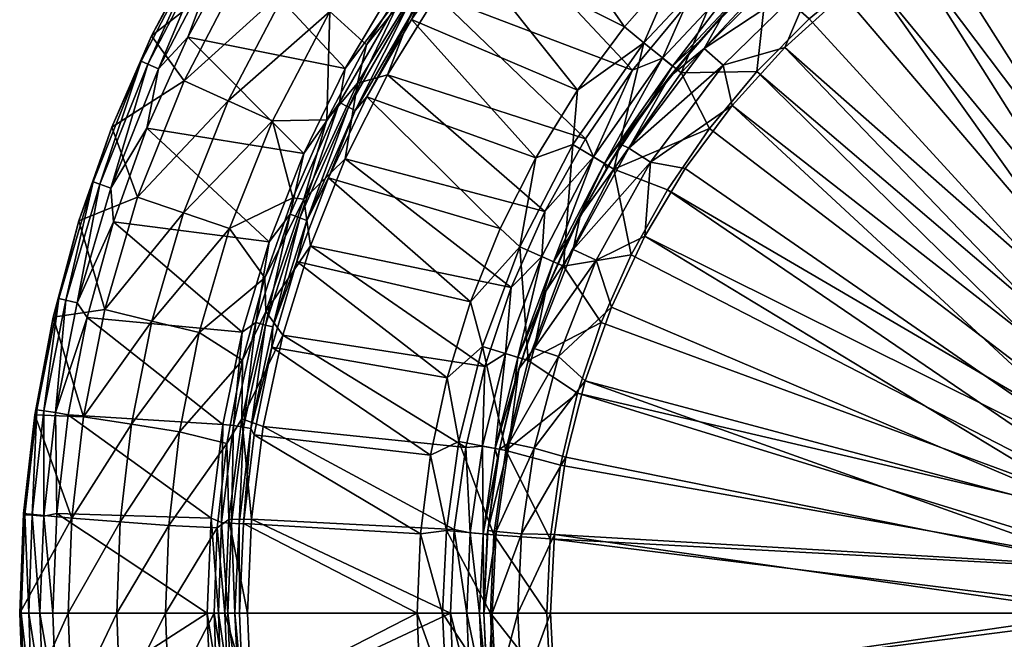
# Model space of a CAD drawing. Header units: inches. Extents: x -200 to 200, y -200 to 200.
# Tile 2 of 10: x -200 to -52, y -4 to 89. Entities that reach past the tile are written whole.
import ezdxf

# ---------------------------------------------------------------- set-up
doc = ezdxf.new("R2010")
doc.units = ezdxf.units.IN
doc.header["$MEASUREMENT"] = 0
doc.layers.add('Layer 1', color=7, linetype='Continuous')

# ---------------------------------------------------------------- blocks, each defined once
blk = doc.blocks.new('Lavabo Bucket 40')
at = {"color": 253, "true_color": 0xa4adb2}
mesh = blk.add_polyface(dxfattribs=at)
corners = [(-88.66, 95.94, 2.55), (-97.92, 85.51, 5), (-89.85, 93.96, 5), (-81.06, 101.65, 5), (-101.7, 82, 2.55), (-89.96, 97.35, 0.64), (-103.19, 83.2, 0.64), (-90.92, 99.79), (-99.74, 90.97), (-63.46, 102.49, 220), (-14.98, 26.01, 220), (-72.64, 96.19, 220), (-53.72, 107.91, 220), (-43.55, 112.4, 220), (-20.11, 22.33, 220), (-81.21, 89.08, 220), (-89.09, 81.18, 220), (-16.78, 33.52, 205), (-56.59, 105.77, 205), (-66.69, 99.71, 205), (-84.87, 84.81, 205), (-22.62, 29.91, 205), (-76.14, 92.71, 205), (-45.95, 110.81, 205), (-85.14, 98.21, 195), (-94.11, 89.67, 195), (-102.22, 80.32, 195), (-87.55, 94.74, 221.88), (-71.86, 107.12, 221.88), (-100.42, 80.97, 221.88), (-101.06, 96.85, 235.33), (-92.48, 105.07, 235.33), (-92.41, 100, 227.53), (-96.18, 72.63, 220), (-96.98, 84.64, 199.89), (-80.22, 95.72, 203.72), (-94.1, 82.12, 203.72), (-92.79, 76.08, 205), (-105, 67.62, 203.72), (-63.41, 107.6, 203.72), (-82.68, 98.66, 199.89)]
mesh.append_faces([[corners[k] for k in face] for face in [(0, 1, 2), (3, 0, 2), (0, 4, 1), (4, 0, 5), (4, 5, 6), (5, 7, 8), (6, 5, 8), (9, 10, 11), (12, 13, 10), (11, 14, 15), (12, 10, 9), (16, 15, 14), (17, 18, 19), (20, 21, 22), (21, 19, 22), (17, 23, 18), (2, 24, 3), (2, 1, 25), (25, 24, 2), (1, 26, 25), (16, 27, 15), (27, 28, 11), (15, 27, 11), (29, 27, 16), (30, 31, 32), (16, 33, 29), (27, 29, 32), (26, 34, 25), (35, 22, 19), (22, 35, 20), (20, 35, 36), (37, 20, 36), (38, 37, 36), (39, 40, 35), (36, 35, 34), (40, 34, 35), (40, 24, 25), (34, 40, 25)]], dxfattribs={"color": 253})
mesh = blk.add_polyface(dxfattribs=at)
corners = [(-143.51, 93.79, 350), (-141.8, 93.49, 349.74), (-150.76, 81.63, 350), (-135.27, 105.32, 350), (-151.62, 76.54, 349.74), (-156.98, 68.91, 350), (-149.26, 75.35, 347.66), (-140.55, 92.67, 348.93), (-139.59, 92.04, 347.66), (-150.28, 75.86, 348.93), (-129.25, 110.19, 349.74), (-147.51, 77.37, 346.17), (-128.11, 109.22, 348.93), (-153.26, 65.26, 346.17), (-140.81, 88.98, 346.17), (-133.19, 100.03, 346.17), (-127.24, 108.48, 347.66), (-137.06, 92.6), (-128.72, 103.88), (-138.18, 96.94, 1.32), (-144.41, 80.67), (-148.93, 79.43, 1.32), (-150.74, 68.1), (-147.58, 85.19, 4.57), (-153.53, 73.93, 4.57), (-156.97, 62.05, 1.32), (-140.81, 95.98, 4.57), (-133.23, 106.24, 4.57), (-165.63, 97.6, 259.57), (-159.35, 93.9, 174.57), (-147.97, 110.98, 174.57), (-153.08, 90.21, 89.57), (-161.64, 73.77, 89.57), (-142.14, 106.61, 89.57), (-114.76, 71.1), (-107.72, 81.37), (-120.82, 60.21), (-167.24, 99.4, 350), (-108.92, 87.91, 235.33), (-124.71, 110.42, 346.17), (-122.21, 68.26, 235.33), (-115.97, 78.38, 235.33)]
mesh.append_faces([[corners[k] for k in face] for face in [(0, 1, 2), (0, 3, 1), (4, 5, 2), (2, 1, 4), (6, 7, 8), (1, 9, 4), (10, 7, 1), (1, 7, 9), (11, 6, 8), (7, 6, 9), (8, 7, 12), (6, 11, 13), (8, 14, 11), (8, 15, 14), (8, 16, 15), (17, 18, 19), (20, 19, 21), (19, 20, 17), (21, 22, 20), (19, 23, 21), (23, 24, 21), (25, 21, 24), (26, 23, 19), (19, 27, 26), (28, 29, 30), (31, 32, 24), (33, 29, 31), (31, 23, 26), (33, 31, 26), (23, 31, 24), (20, 34, 17), (35, 18, 17), (34, 20, 36), (37, 0, 2), (38, 15, 39), (40, 14, 41), (15, 41, 14), (11, 14, 40)]], dxfattribs={"color": 253})
mesh = blk.add_polyface(dxfattribs=at)
corners = [(-105.17, 76.41, 5), (-97.92, 85.51, 5), (-101.7, 82, 2.55), (-111.92, 67.38, 2.55), (-111.61, 66.67, 5), (-117.13, 56.4, 5), (-107.72, 81.37), (-113.56, 68.37, 0.64), (-103.19, 83.2, 0.64), (-114.76, 71.1), (-120.82, 60.21), (-99.74, 90.97), (-128.72, 103.88), (-137.06, 92.6), (-108.92, 87.91, 235.33), (-124.71, 110.42, 346.17), (-101.06, 96.85, 235.33), (-133.19, 100.03, 346.17), (-115.97, 78.38, 235.33), (-102.22, 80.32, 195), (-109.38, 70.26, 195), (-115.56, 59.53, 195), (-96.18, 72.63, 220), (-102.48, 63.44, 220), (-110.51, 66.53, 221.88), (-100.42, 80.97, 221.88), (-116.65, 70.23, 227.53), (-122.21, 68.26, 235.33), (-118.05, 52.01, 221.88), (-106, 85.47, 227.53), (-92.41, 100, 227.53), (-124.6, 54.9, 227.53), (-105, 67.62, 203.72), (-99.79, 66.63, 205), (-92.79, 76.08, 205), (-105.84, 56.52, 205), (-94.1, 82.12, 203.72), (-108.23, 69.69, 199.89), (-96.98, 84.64, 199.89), (-116.61, 54.52, 199.89)]
mesh.append_faces([[corners[k] for k in face] for face in [(0, 1, 2), (3, 0, 2), (0, 3, 4), (5, 4, 3), (6, 7, 8), (3, 2, 8), (8, 7, 3), (7, 9, 10), (9, 7, 6), (8, 11, 6), (6, 11, 12), (6, 13, 9), (14, 15, 16), (17, 14, 18), (19, 1, 0), (4, 20, 0), (19, 0, 20), (21, 20, 4), (22, 23, 24), (24, 25, 22), (18, 26, 27), (28, 26, 24), (24, 29, 25), (29, 24, 26), (30, 25, 29), (26, 31, 27), (14, 29, 18), (29, 26, 18), (29, 14, 16), (30, 29, 16), (32, 33, 34), (33, 32, 35), (32, 36, 37), (37, 36, 38), (37, 39, 32), (20, 37, 19), (37, 38, 19), (37, 20, 21)]], dxfattribs={"color": 253})
mesh = blk.add_polyface(dxfattribs=at)
corners = [(-162.15, 55.67, 350), (-156.98, 68.91, 350), (-158.98, 59.79, 349.74), (-172.81, 99.72, 344.57), (-171.72, 101.19, 346.53), (-179.78, 86.54, 344.57), (-181.33, 82.75, 346.53), (-185.75, 72.86, 344.57), (-188.54, 64.64, 346.53), (-190.67, 58.78, 344.57), (-187.52, 64.29, 348.38), (-180.35, 82.3, 348.38), (-170.79, 100.64, 348.38), (-178.75, 81.57, 349.61), (-185.86, 63.72, 349.61), (-169.27, 99.75, 349.61), (-180.46, 72.69, 350), (-185.5, 58.67, 350), (-174.35, 86.33, 350), (-167.24, 99.4, 350), (-174.9, 79.81, 259.57), (-165.63, 97.6, 259.57), (-181.86, 62.35, 259.57), (-159.35, 93.9, 174.57), (-168.27, 76.79, 174.57), (-174.97, 59.99, 174.57), (-153.08, 90.21, 89.57), (-161.64, 73.77, 89.57), (-168.07, 57.63, 89.57), (-158.62, 62.23, 4.57), (-150.76, 81.63, 350)]
mesh.append_faces([[corners[k] for k in face] for face in [(0, 1, 2), (3, 4, 5), (6, 7, 5), (7, 6, 8), (5, 4, 6), (9, 7, 8), (6, 10, 8), (4, 11, 6), (6, 11, 10), (4, 12, 11), (11, 13, 14), (14, 10, 11), (12, 15, 13), (12, 13, 11), (14, 16, 17), (13, 18, 16), (14, 13, 16), (15, 19, 18), (13, 15, 18), (20, 21, 5), (5, 21, 3), (20, 5, 7), (7, 22, 20), (7, 9, 22), (23, 20, 24), (23, 21, 20), (24, 22, 25), (24, 20, 22), (26, 24, 27), (26, 23, 24), (27, 25, 28), (27, 24, 25), (27, 28, 29), (18, 19, 30), (1, 0, 16), (18, 30, 1), (17, 16, 0), (16, 18, 1)]], dxfattribs={"color": 253})
mesh = blk.add_polyface(dxfattribs=at)
corners = [(-31.61, 6.39, 171.02), (-31.84, 6.35, 172), (-32.5, 0, 172), (-32.24, 0, 171.02), (-30.85, 6.23, 170.26), (-31.48, 0, 170.26), (-31.91, 5.98, 200), (-30.27, 11.66, 200), (-32.5, 0, 200), (-89.09, 81.18, 220), (-20.11, 22.33, 220), (-24.3, 17.69, 220), (-102.48, 63.44, 220), (-96.18, 72.63, 220), (-27.44, 12.26, 220), (-112.39, 43.55, 220), (-107.9, 53.71, 220), (-115.94, 32.98, 220), (-29.38, 6.27, 220), (-72.64, 96.19, 220), (-14.98, 26.01, 220), (-30, 0, 220), (-120.03, 11.14, 220), (-16.78, 33.52, 205), (-66.69, 99.71, 205), (-22.62, 29.91, 205), (-27.75, 25.22, 205), (-84.87, 84.81, 205), (-92.79, 76.08, 205), (-31.9, 19.69, 205), (-36.85, 6.95, 205), (-119.4, 11.77, 205), (-37.5, 0, 205), (-114.81, 34.81, 205), (-34.98, 13.51, 205), (-105.84, 56.52, 205), (-99.79, 66.63, 205), (-110.86, 45.87, 205), (-34.48, 6.32, 204.36), (-32.6, 5.98, 202.45), (-33.14, 0, 202.45), (-35.05, 0, 204.36), (-32.36, 13.48, 204.36), (-30.59, 12.75, 202.45)]
mesh.append_faces([[corners[k] for k in face] for face in [(0, 1, 2), (0, 3, 4), (3, 0, 2), (5, 4, 3), (6, 2, 1), (1, 7, 6), (6, 8, 2), (9, 10, 11), (11, 12, 13), (12, 11, 14), (15, 16, 14), (17, 14, 18), (19, 20, 10), (13, 9, 11), (12, 14, 16), (18, 21, 22), (23, 24, 25), (26, 25, 27), (28, 29, 26), (30, 31, 32), (33, 30, 34), (29, 35, 34), (29, 28, 36), (34, 35, 37), (29, 36, 35), (26, 27, 28), (30, 32, 38), (39, 40, 6), (38, 32, 41), (7, 39, 6), (6, 40, 8), (41, 39, 38), (42, 38, 43), (40, 39, 41), (34, 42, 29), (42, 34, 30), (30, 38, 42), (38, 39, 43)]], dxfattribs={"color": 253})
mesh = blk.add_polyface(dxfattribs=at)
corners = [(-156.98, 68.91, 350), (-151.62, 76.54, 349.74), (-158.98, 59.79, 349.74), (-157.57, 59.26, 348.93), (-150.28, 75.86, 348.93), (-149.26, 75.35, 347.66), (-156.5, 58.86, 347.66), (-153.26, 65.26, 346.17), (-158.01, 52.71, 346.17), (-148.93, 79.43, 1.32), (-156.97, 62.05, 1.32), (-150.74, 68.1), (-158.62, 62.23, 4.57), (-153.53, 73.93, 4.57), (-155.97, 55.07), (-124.89, 38.33, 2.55), (-121.72, 45.69, 5), (-119.55, 52.67, 2.55), (-125.33, 34.58, 5), (-121.3, 53.44, 0.64), (-126.72, 38.89, 0.64), (-125.87, 48.78), (-129.84, 36.97), (-120.82, 60.21), (-161.64, 73.77, 89.57), (-160.08, 41.64), (-144.41, 80.67), (-122.21, 68.26, 235.33), (-127.55, 57.64, 235.33), (-147.51, 77.37, 346.17), (-131.98, 46.64, 235.33), (-135.47, 35.27, 235.33), (-161.73, 39.84, 346.17), (-124.72, 36.6, 195), (-120.69, 48.27, 195), (-118.05, 52.01, 221.88), (-123.32, 37.85, 221.88), (-124.6, 54.9, 227.53), (-130.17, 39.95, 227.53), (-122.46, 39.66, 199.89)]
mesh.append_faces([[corners[k] for k in face] for face in [(0, 1, 2), (1, 3, 2), (1, 4, 3), (4, 5, 6), (6, 3, 4), (6, 7, 8), (6, 5, 7), (9, 10, 11), (12, 10, 13), (10, 14, 11), (15, 16, 17), (16, 15, 18), (15, 17, 19), (19, 20, 15), (20, 21, 22), (19, 23, 21), (20, 19, 21), (24, 12, 13), (21, 23, 11), (25, 22, 14), (11, 14, 21), (26, 11, 23), (14, 22, 21), (27, 28, 29), (7, 28, 30), (28, 7, 29), (31, 8, 30), (7, 30, 8), (32, 8, 31), (18, 33, 16), (34, 16, 33), (35, 36, 37), (37, 36, 38), (30, 38, 31), (28, 37, 30), (37, 38, 30), (37, 28, 27), (33, 39, 34)]], dxfattribs={"color": 253})
mesh = blk.add_polyface(dxfattribs=at)
corners = [(-111.92, 67.38, 2.55), (-119.55, 52.67, 2.55), (-117.13, 56.4, 5), (-121.72, 45.69, 5), (-113.56, 68.37, 0.64), (-121.3, 53.44, 0.64), (-120.82, 60.21), (-29.38, 6.27, 220), (-120.03, 11.14, 220), (-118.49, 22.16, 220), (-120.52, 0, 220), (-30, 0, 220), (-27.44, 12.26, 220), (-115.94, 32.98, 220), (-112.39, 43.55, 220), (-117.67, 23.37, 205), (-119.4, 11.77, 205), (-36.85, 6.95, 205), (-34.98, 13.51, 205), (-110.86, 45.87, 205), (-114.81, 34.81, 205), (-37.5, 0, 205), (-120, 0, 205), (-111.61, 66.67, 5), (-115.56, 59.53, 195), (-120.69, 48.27, 195), (-123.32, 37.85, 221.88), (-110.51, 66.53, 221.88), (-107.9, 53.71, 220), (-118.05, 52.01, 221.88), (-102.48, 63.44, 220), (-126.68, 24.35, 221.88), (-124.6, 54.9, 227.53), (-116.65, 70.23, 227.53), (-116.61, 54.52, 199.89), (-105.84, 56.52, 205), (-105, 67.62, 203.72), (-113.14, 52.89, 203.72), (-118.81, 38.48, 203.72), (-122.42, 24.73, 203.72), (-124.33, 11.87, 203.72), (-124.89, 0, 203.72), (-122.46, 39.66, 199.89), (-108.23, 69.69, 199.89)]
mesh.append_faces([[corners[k] for k in face] for face in [(0, 1, 2), (3, 2, 1), (1, 0, 4), (1, 4, 5), (5, 4, 6), (7, 8, 9), (10, 8, 11), (12, 13, 14), (7, 9, 13), (15, 16, 17), (18, 19, 20), (21, 16, 22), (17, 20, 15), (23, 2, 24), (25, 2, 3), (2, 25, 24), (13, 26, 14), (27, 28, 29), (29, 28, 14), (30, 28, 27), (14, 26, 29), (9, 31, 13), (32, 33, 29), (25, 34, 24), (35, 36, 37), (19, 35, 37), (38, 19, 37), (38, 20, 19), (38, 39, 20), (39, 15, 20), (15, 40, 16), (16, 41, 22), (37, 36, 34), (38, 37, 42), (34, 42, 37), (34, 43, 24), (42, 34, 25)]], dxfattribs={"color": 253})
mesh = blk.add_polyface(dxfattribs=at)
corners = [(-158.98, 59.79, 349.74), (-164.17, 43.57, 349.74), (-162.15, 55.67, 350), (-166.19, 42.11, 350), (-162.71, 43.18, 348.93), (-157.57, 59.26, 348.93), (-156.5, 58.86, 347.66), (-161.61, 42.89, 347.66), (-158.01, 52.71, 346.17), (-161.73, 39.84, 346.17), (-162.63, 45.19, 1.32), (-156.97, 62.05, 1.32), (-162.82, 50.23, 4.57), (-155.97, 55.07), (-160.08, 41.64), (-166.13, 37.92, 4.57), (-158.62, 62.23, 4.57), (-188.54, 64.64, 346.53), (-193.66, 47.16, 346.53), (-190.67, 58.78, 344.57), (-196.97, 30.48, 346.53), (-194.52, 44.38, 344.57), (-194.17, 30.05, 349.61), (-192.61, 46.9, 348.38), (-190.9, 46.49, 349.61), (-195.9, 30.32, 348.38), (-187.52, 64.29, 348.38), (-189.44, 44.29, 350), (-185.86, 63.72, 349.61), (-185.5, 58.67, 350), (-189.99, 29.4, 259.57), (-186.79, 45.48, 259.57), (-181.86, 62.35, 259.57), (-179.71, 43.76, 174.57), (-174.97, 59.99, 174.57), (-168.07, 57.63, 89.57), (-172.63, 42.04, 89.57)]
mesh.append_faces([[corners[k] for k in face] for face in [(0, 1, 2), (2, 1, 3), (0, 4, 1), (0, 5, 4), (5, 6, 7), (7, 4, 5), (7, 8, 9), (6, 8, 7), (10, 11, 12), (13, 11, 10), (13, 10, 14), (10, 12, 15), (11, 16, 12), (17, 18, 19), (20, 21, 18), (19, 18, 21), (22, 23, 24), (17, 23, 18), (23, 25, 18), (26, 23, 17), (22, 24, 27), (26, 28, 24), (24, 23, 26), (24, 29, 27), (28, 29, 24), (21, 30, 31), (21, 31, 19), (31, 32, 19), (31, 30, 33), (31, 33, 34), (31, 34, 32), (35, 33, 36), (35, 34, 33), (35, 12, 16), (36, 15, 12), (35, 36, 12), (3, 27, 29), (3, 29, 2)]], dxfattribs={"color": 253})
mesh = blk.add_polyface(dxfattribs=at)
corners = [(-198.96, 14.92, 344.57), (-198.77, 14.74, 346.53), (-199.31, 0, 346.58), (-197.29, 29.71, 344.57), (-196.97, 30.48, 346.53), (-194.52, 44.38, 344.57), (-198.16, 0, 348.42), (-195.94, 14.53, 349.61), (-197.69, 14.66, 348.38), (-195.9, 30.32, 348.38), (-199.53, 0, 344.57), (-194.55, 0, 350), (-193.98, 14.94, 350), (-194.17, 30.05, 349.61), (-196.53, 0, 349.6), (-192.27, 29.71, 350), (-193.66, 47.16, 346.53), (-189.44, 44.29, 350), (-192.61, 46.9, 348.38), (-189.99, 29.4, 259.57), (-191.72, 14.22, 259.57), (-182.79, 28.29, 174.57), (-192.25, 0, 259.57), (-184.96, 0, 174.57), (-184.46, 13.68, 174.57), (-177.19, 13.14, 89.57), (-175.59, 27.17, 89.57), (-179.71, 43.76, 174.57), (-177.68, 0, 89.57), (-171.44, 0, 350), (-170.85, 14.21, 350), (-169.1, 28.24, 350)]
mesh.append_faces([[corners[k] for k in face] for face in [(0, 1, 2), (3, 4, 1), (4, 3, 5), (1, 0, 3), (6, 2, 1), (7, 8, 9), (2, 10, 0), (11, 7, 12), (12, 7, 13), (8, 14, 6), (15, 12, 13), (4, 9, 8), (8, 1, 4), (1, 8, 6), (16, 9, 4), (13, 7, 9), (7, 14, 8), (14, 7, 11), (15, 13, 17), (13, 9, 18), (19, 20, 21), (0, 10, 20), (20, 3, 0), (22, 23, 24), (20, 19, 3), (25, 26, 24), (24, 21, 20), (20, 22, 24), (3, 19, 5), (19, 21, 27), (22, 20, 10), (24, 26, 21), (25, 24, 23), (28, 25, 23), (29, 11, 12), (30, 12, 15), (31, 15, 17)]], dxfattribs={"color": 253})
mesh = blk.add_polyface(dxfattribs=at)
corners = [(-169.73, 0, 349.67), (-169.31, 13.57, 349.74), (-168.35, 0, 348.93), (-167.51, 28.11, 349.74), (-166.19, 42.11, 350), (-164.17, 43.57, 349.74), (-169.1, 28.24, 350), (-170.85, 14.21, 350), (-166.67, 13.36, 347.66), (-164.9, 27.68, 347.66), (-166.02, 13.41, 346.17), (-171.44, 0, 350), (-166.58, 0, 346.17), (-166.02, 27.86, 348.93), (-167.81, 13.45, 348.93), (-167.3, 0, 347.76), (-164.41, 26.69, 346.17), (-168.21, 14.04, 1.32), (-169.93, 12.75, 4.57), (-168.79, 0, 1.32), (-164.81, 14.08), (-165.41, 0), (-166.26, 29.13, 1.32), (-170.39, 0, 4.57), (-168.51, 25.41, 4.57), (-166.13, 37.92, 4.57), (-177.68, 0, 89.57), (-172.63, 42.04, 89.57), (-182.79, 28.29, 174.57), (-175.59, 27.17, 89.57), (-179.71, 43.76, 174.57), (-177.19, 13.14, 89.57), (-192.27, 29.71, 350), (-189.44, 44.29, 350), (-193.98, 14.94, 350)]
mesh.append_faces([[corners[k] for k in face] for face in [(0, 1, 2), (3, 4, 5), (6, 3, 1), (3, 6, 4), (7, 6, 1), (7, 1, 0), (8, 9, 10), (0, 11, 7), (12, 8, 10), (8, 13, 9), (14, 15, 2), (8, 14, 13), (2, 1, 14), (3, 13, 14), (1, 3, 14), (16, 10, 9), (5, 13, 3), (8, 15, 14), (15, 8, 12), (17, 18, 19), (20, 17, 21), (17, 20, 22), (21, 17, 19), (19, 18, 23), (17, 24, 18), (22, 24, 17), (22, 25, 24), (18, 26, 23), (27, 28, 29), (27, 30, 28), (29, 31, 24), (29, 24, 25), (27, 29, 25), (31, 18, 24), (31, 26, 18), (32, 6, 7), (6, 33, 4), (34, 7, 11)]], dxfattribs={"color": 253})
mesh = blk.add_polyface(dxfattribs=at)
corners = [(-162.71, 43.18, 348.93), (-166.02, 27.86, 348.93), (-164.17, 43.57, 349.74), (-161.61, 42.89, 347.66), (-164.9, 27.68, 347.66), (-161.73, 39.84, 346.17), (-164.41, 26.69, 346.17), (-166.26, 29.13, 1.32), (-160.08, 41.64), (-162.63, 45.19, 1.32), (-164.81, 14.08), (-163.03, 27.95), (-166.13, 37.92, 4.57), (-132.01, 12.03, 0.64), (-132.7, 24.82), (-134.42, 12.5), (-132.55, 0, 0.64), (-135, 0), (-130.17, 25.02, 0.64), (-130.64, 0, 2.55), (-130.1, 11.85, 2.55), (-129.84, 36.97), (-165.41, 0), (-135.47, 35.27, 235.33), (-137.98, 23.67, 235.33), (-139.48, 11.89, 235.33), (-139.97, 0, 235.33), (-166.02, 13.41, 346.17), (-166.58, 0, 346.17), (-136.16, 0, 227.53), (-135.6, 12.35, 227.53), (-129, 0, 221.88), (-133.71, 25.7, 227.53), (-128.46, 11.7, 221.88), (-130.17, 39.95, 227.53)]
mesh.append_faces([[corners[k] for k in face] for face in [(0, 1, 2), (0, 3, 4), (4, 1, 0), (4, 5, 6), (3, 5, 4), (7, 8, 9), (10, 11, 7), (7, 11, 8), (7, 9, 12), (13, 14, 15), (16, 15, 17), (14, 13, 18), (16, 19, 13), (18, 13, 20), (20, 13, 19), (13, 15, 16), (18, 21, 14), (14, 11, 15), (10, 22, 17), (8, 14, 21), (10, 15, 11), (11, 14, 8), (15, 10, 17), (23, 24, 5), (6, 24, 25), (24, 6, 5), (26, 27, 25), (6, 25, 27), (28, 27, 26), (25, 29, 26), (30, 31, 29), (30, 24, 32), (29, 25, 30), (30, 32, 33), (33, 31, 30), (24, 30, 25), (23, 32, 24), (34, 32, 23)]], dxfattribs={"color": 253})
mesh = blk.add_polyface(dxfattribs=at)
corners = [(-130, 0, 5), (-130.1, 11.85, 2.55), (-130.64, 0, 2.55), (-125.33, 34.58, 5), (-124.89, 38.33, 2.55), (-128.29, 24.66, 2.55), (-127.93, 23.23, 5), (-129.49, 11.67, 5), (-130.17, 25.02, 0.64), (-126.72, 38.89, 0.64), (-129.84, 36.97), (-127.63, 24.57, 195), (-124.72, 36.6, 195), (-129.39, 12.36, 195), (-130, 0, 195), (-123.32, 37.85, 221.88), (-115.94, 32.98, 220), (-126.68, 24.35, 221.88), (-118.49, 22.16, 220), (-120.03, 11.14, 220), (-128.46, 11.7, 221.88), (-120.52, 0, 220), (-129, 0, 221.88), (-133.71, 25.7, 227.53), (-130.17, 39.95, 227.53), (-122.42, 24.73, 203.72), (-128.14, 12.23, 199.89), (-124.33, 11.87, 203.72), (-124.89, 0, 203.72), (-119.4, 11.77, 205), (-128.72, 0, 199.89), (-117.67, 23.37, 205), (-118.81, 38.48, 203.72), (-126.17, 25.49, 199.89), (-122.46, 39.66, 199.89)]
mesh.append_faces([[corners[k] for k in face] for face in [(0, 1, 2), (3, 4, 5), (5, 6, 3), (5, 1, 6), (7, 1, 0), (7, 6, 1), (8, 1, 5), (5, 4, 9), (9, 8, 5), (9, 10, 8), (3, 6, 11), (11, 12, 3), (13, 6, 7), (6, 13, 11), (0, 14, 7), (13, 7, 14), (15, 16, 17), (18, 19, 17), (20, 17, 19), (21, 22, 20), (20, 23, 17), (20, 19, 21), (15, 17, 24), (23, 24, 17), (25, 26, 27), (28, 29, 27), (26, 14, 30), (25, 27, 31), (25, 32, 33), (33, 32, 34), (30, 27, 26), (33, 26, 25), (28, 27, 30), (11, 33, 12), (33, 34, 12), (33, 11, 13), (13, 26, 33), (13, 14, 26)]], dxfattribs={"color": 253})
mesh = blk.add_polyface(dxfattribs=at)
corners = [(-168.51, -25.41, 4.57), (-177.19, -13.14, 89.57), (-175.59, -27.17, 89.57), (-182.79, -28.29, 174.57), (-189.99, -29.4, 259.57), (-191.72, -14.22, 259.57), (-197.29, -29.71, 344.57), (-184.96, 0, 174.57), (-192.25, 0, 259.57), (-198.96, -14.92, 344.57), (-199.53, 0, 344.57), (-177.68, 0, 89.57), (-184.46, -13.68, 174.57), (-186.79, -45.48, 259.57), (-179.71, -43.76, 174.57), (-170.39, 0, 4.57), (-170.87, -13.8, 350), (-169.21, -27.47, 350), (-192.39, -29.01, 350), (-189.69, -43.29, 350), (-194.02, -14.55, 350), (-171.44, 0, 350), (-194.55, 0, 350), (-195.9, -30.32, 348.38), (-196.97, -30.48, 346.53), (-198.77, -14.74, 346.53), (-199.31, 0, 346.58), (-197.69, -14.66, 348.38), (-195.94, -14.53, 349.61), (-194.17, -30.05, 349.61), (-198.16, 0, 348.42), (-196.53, 0, 349.6)]
mesh.append_faces([[corners[k] for k in face] for face in [(0, 1, 2), (2, 1, 3), (4, 5, 6), (7, 8, 5), (9, 6, 5), (9, 8, 10), (8, 9, 5), (11, 7, 12), (3, 1, 12), (3, 4, 13), (12, 5, 4), (5, 12, 7), (3, 12, 4), (2, 3, 14), (1, 11, 12), (11, 1, 15), (16, 17, 18), (17, 19, 18), (16, 18, 20), (21, 16, 20), (20, 22, 21), (23, 24, 25), (25, 10, 26), (10, 25, 9), (9, 24, 6), (27, 28, 29), (27, 26, 30), (22, 20, 31), (27, 23, 25), (25, 24, 9), (27, 25, 26), (29, 28, 18), (27, 29, 23), (28, 27, 30), (29, 18, 19), (28, 20, 18), (28, 31, 20), (31, 28, 30)]], dxfattribs={"color": 253})
mesh = blk.add_polyface(dxfattribs=at)
corners = [(-161.75, -39.86, 346.17), (-164.44, -26.73, 346.17), (-138.08, -23.05, 235.33), (-139.51, -11.58, 235.33), (-166.06, -13.42, 346.17), (-166.58, 0, 346.17), (-139.97, 0, 235.33), (-134.44, -12.47), (-164.8, -14.03), (-163.02, -27.92), (-135, 0), (-165.41, 0), (-177.19, -13.14, 89.57), (-169.93, -12.75, 4.57), (-170.39, 0, 4.57), (-168.51, -25.41, 4.57), (-175.59, -27.17, 89.57), (-166.13, -37.92, 4.57), (-166.26, -29.13, 1.32), (-168.21, -14.04, 1.32), (-160.06, -41.66), (-168.79, 0, 1.32), (-169.31, -13.57, 349.74), (-170.87, -13.8, 350), (-171.44, 0, 350), (-166.02, -27.86, 348.93), (-167.81, -13.45, 348.93), (-167.51, -28.11, 349.74), (-166.45, -41.01, 350), (-169.21, -27.47, 350), (-169.73, 0, 349.67), (-168.35, 0, 348.93), (-167.3, 0, 347.76), (-164.9, -27.68, 347.66), (-166.67, -13.36, 347.66), (-162.71, -43.18, 348.93), (-161.61, -42.89, 347.66)]
mesh.append_faces([[corners[k] for k in face] for face in [(0, 1, 2), (3, 1, 4), (5, 6, 4), (7, 8, 9), (8, 10, 11), (12, 13, 14), (12, 15, 13), (16, 17, 15), (18, 9, 19), (9, 18, 20), (8, 11, 21), (8, 19, 9), (19, 21, 14), (21, 19, 8), (18, 15, 17), (19, 13, 15), (18, 19, 15), (14, 13, 19), (22, 23, 24), (25, 22, 26), (27, 28, 29), (30, 22, 24), (30, 31, 26), (29, 23, 27), (4, 32, 5), (33, 26, 34), (25, 27, 22), (22, 27, 23), (25, 35, 27), (26, 22, 30), (25, 33, 36), (33, 34, 1), (26, 33, 25), (34, 26, 31), (33, 1, 0), (34, 4, 1), (34, 32, 4), (32, 34, 31)]], dxfattribs={"color": 253})
mesh = blk.add_polyface(dxfattribs=at)
corners = [(-128.14, -12.23, 199.89), (-124.89, 0, 203.72), (-128.72, 0, 199.89), (-130, 0, 195), (-129.39, -12.36, 195), (-127.63, -24.57, 195), (-126.17, -25.49, 199.89), (-124.33, -11.87, 203.72), (-126.68, -24.35, 221.88), (-128.46, -11.7, 221.88), (-118.34, -22.82, 220), (-139.97, 0, 235.33), (-136.16, 0, 227.53), (-135.6, -12.35, 227.53), (-129, 0, 221.88), (-133.71, -25.7, 227.53), (-119.97, -11.51, 220), (-138.08, -23.05, 235.33), (-135.7, -34.36, 235.33), (-139.51, -11.58, 235.33), (-130, 0, 5), (-129.43, -12, 5), (-127.77, -23.85, 5), (-164.44, -26.73, 346.17), (-166.06, -13.42, 346.17), (-163.02, -27.92), (-132.72, -24.82), (-134.44, -12.47), (-164.8, -14.03), (-135, 0), (-132.01, -12.03, 0.64), (-130.1, -11.85, 2.55), (-130.64, 0, 2.55), (-132.55, 0, 0.64), (-128.29, -24.66, 2.55), (-130.17, -25.02, 0.64)]
mesh.append_faces([[corners[k] for k in face] for face in [(0, 1, 2), (2, 3, 4), (0, 5, 6), (4, 0, 2), (0, 6, 7), (7, 1, 0), (5, 0, 4), (8, 9, 10), (11, 12, 13), (9, 13, 12), (12, 14, 9), (8, 13, 9), (8, 15, 13), (16, 9, 14), (17, 15, 18), (19, 13, 17), (13, 15, 17), (19, 11, 13), (20, 21, 3), (4, 21, 22), (4, 22, 5), (21, 4, 3), (23, 19, 17), (19, 24, 11), (25, 26, 27), (28, 27, 29), (30, 29, 27), (31, 32, 33), (20, 32, 21), (22, 21, 31), (22, 31, 34), (29, 30, 33), (34, 31, 30), (34, 30, 35), (31, 21, 32), (26, 35, 27), (35, 30, 27), (30, 31, 33)]], dxfattribs={"color": 253})
mesh = blk.add_polyface(dxfattribs=at)
corners = [(-118.81, -38.48, 203.72), (-114.84, -34.78, 205), (-122.42, -24.73, 203.72), (-117.7, -23.41, 205), (-110.87, -45.9, 205), (-124.33, -11.87, 203.72), (-119.41, -11.81, 205), (-120, 0, 205), (-124.89, 0, 203.72), (-113.14, -52.89, 203.72), (-126.17, -25.49, 199.89), (-122.46, -39.66, 199.89), (-116.61, -54.52, 199.89), (-120.69, -48.27, 195), (-124.72, -36.6, 195), (-120.52, 0, 220), (-119.97, -11.51, 220), (-129, 0, 221.88), (-128.46, -11.7, 221.88), (-118.34, -22.82, 220), (-115.63, -33.99, 220), (-111.88, -44.8, 220), (-123.32, -37.85, 221.88), (-118.05, -52.01, 221.88), (-126.68, -24.35, 221.88), (-130.17, -39.95, 227.53), (-121.22, -46.91, 5), (-125.02, -35.55, 5), (-27.42, -12.17, 220), (-101.38, -65.18, 220), (-107.1, -55.27, 220), (-29.32, -6.31, 220), (-30, 0, 220), (-105.85, -56.52, 205), (-34.94, -13.47, 205), (-36.83, -6.9, 205), (-37.5, 0, 205), (-31.85, -19.67, 205), (-99.79, -66.65, 205), (-124.89, -38.33, 2.55), (-119.55, -52.67, 2.55), (-126.72, -38.89, 0.64)]
mesh.append_faces([[corners[k] for k in face] for face in [(0, 1, 2), (3, 2, 1), (1, 0, 4), (5, 2, 6), (2, 3, 6), (5, 7, 8), (9, 4, 0), (5, 10, 2), (5, 6, 7), (2, 11, 0), (10, 11, 2), (11, 12, 0), (13, 11, 14), (12, 11, 13), (15, 16, 17), (18, 16, 19), (20, 21, 22), (23, 22, 21), (20, 24, 19), (24, 20, 22), (23, 25, 22), (14, 26, 13), (27, 26, 14), (28, 29, 30), (21, 20, 28), (21, 28, 30), (19, 16, 31), (16, 15, 32), (19, 31, 20), (4, 33, 34), (1, 35, 3), (36, 7, 6), (37, 33, 38), (34, 1, 4), (35, 6, 3), (27, 39, 26), (39, 40, 26), (40, 39, 41)]], dxfattribs={"color": 253})
mesh = blk.add_polyface(dxfattribs=at)
corners = [(-31.98, -6.01, 200), (-30.59, -12.75, 202.45), (-30.35, -11.79, 200), (-36.83, -6.9, 205), (-35.05, 0, 204.36), (-37.5, 0, 205), (-32.6, -5.98, 202.45), (-34.94, -13.47, 205), (-32.36, -13.48, 204.36), (-34.48, -6.32, 204.36), (-33.14, 0, 202.45), (-32.5, 0, 200), (-27.69, -17.14, 200), (-28.04, -21.03, 204.36), (-31.85, -19.67, 205), (-27.7, -25.17, 205), (-30, 0, 220), (-29.32, -6.31, 220), (-119.97, -11.51, 220), (-27.42, -12.17, 220), (-115.63, -33.99, 220), (-114.84, -34.78, 205), (-119.41, -11.81, 205), (-31.84, -6.35, 172), (-32.5, 0, 172), (-30, -12.35, 172), (-31.61, -6.39, 171.02), (-29.21, -13.66, 171.02), (-30.85, -6.23, 170.26), (-29.81, -6.42, 170), (-30.5, 0, 170), (-31.48, 0, 170.26), (-32.24, 0, 171.02), (-27.88, -12.37, 170), (-28.52, -13.33, 170.26)]
mesh.append_faces([[corners[k] for k in face] for face in [(0, 1, 2), (3, 4, 5), (1, 0, 6), (7, 8, 9), (4, 9, 10), (10, 6, 11), (7, 9, 3), (1, 12, 2), (6, 8, 1), (6, 0, 11), (9, 8, 6), (8, 13, 1), (9, 6, 10), (3, 9, 4), (14, 8, 7), (15, 13, 14), (13, 8, 14), (16, 17, 18), (19, 20, 17), (3, 21, 7), (22, 3, 5), (23, 24, 0), (2, 12, 25), (0, 2, 23), (23, 2, 25), (11, 0, 24), (26, 25, 27), (28, 29, 30), (31, 32, 26), (25, 26, 23), (23, 32, 24), (32, 23, 26), (33, 29, 34), (29, 28, 34), (28, 26, 27), (34, 28, 27), (28, 31, 26), (31, 28, 30)]], dxfattribs={"color": 253})

msp = doc.modelspace()

# ---------------------------------------------------------------- block references
at = {"layer": 'Layer 1'}
msp.add_blockref('Lavabo Bucket 40', (0, 0), dxfattribs=at)

doc.saveas('drawing.dxf')
